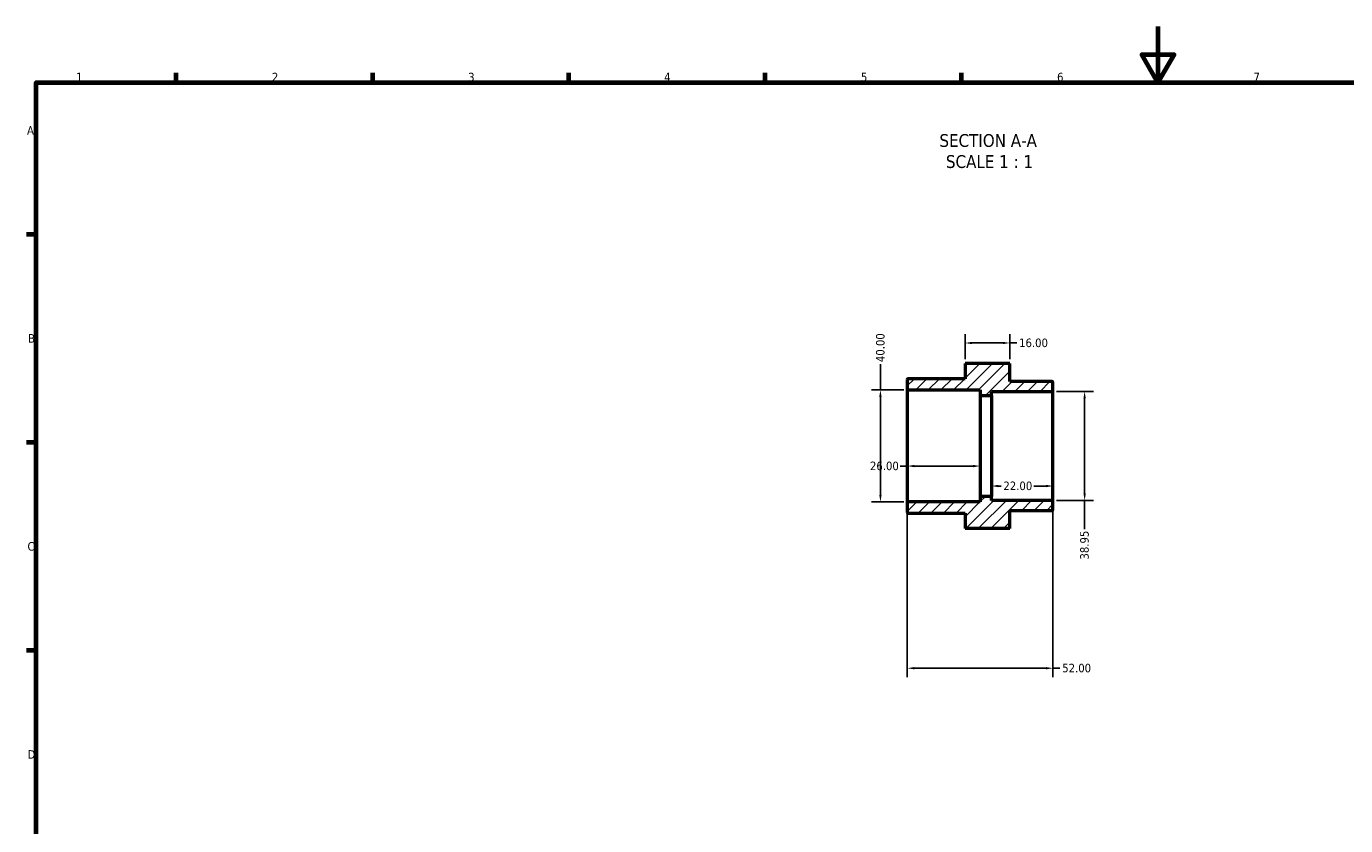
# Model space of a CAD drawing. Header units: millimetres. Extents: x 0 to 900, y 0 to 594.
# Tile 2 of 3: x 17 to 487, y 309 to 594. Entities that reach past the tile are written whole.
import ezdxf

# ---------------------------------------------------------------- set-up
doc = ezdxf.new("R2010")
doc.units = ezdxf.units.MM
for name, color, linetype, lineweight in [('Border (ANSI)', 7, 'Continuous', 70), ('Dimension (ANSI)', 7, 'Continuous', 25), ('Hatch (ANSI)', 7, 'Continuous', 18), ('Symbol (ANSI)', 7, 'Continuous', 25), ('Visible (ANSI)', 7, 'Continuous', 50)]:
    doc.layers.add(name, color=color, linetype=linetype, lineweight=lineweight)
doc.styles.add('Label Text (ANSI)', font='tahoma.ttf')
doc.styles.add('Note Text (ANSI)', font='tahoma.ttf')
doc.dimstyles.new('Default - mm (ANSI)', dxfattribs={"dimtxt": 3.048, "dimasz": 2.5, "dimexe": 3.175, "dimexo": 1.6002, "dimgap": 0.8, "dimtad": 0, "dimtoh": 1, "dimrnd": 1e-08, "dimzin": 4, "dimdsep": 46, "dimtxsty": 'Note Text (ANSI)', "dimcen": 0.09, "dimdle": 10, "dimclrd": 256, "dimclre": 256, "dimclrt": 256, "dimadec": 1, "dimazin": 1, "dimtfac": 1, "dimtofl": 0, "dimtmove": 0, "dimatfit": 3, "dimfxl": 1, "dimtolj": 1, "dimtzin": 4, "dimlwd": -1, "dimlwe": -1, "dimarcsym": 0})

# ---------------------------------------------------------------- blocks, each defined once
blk = doc.blocks.new('Borders Default Border')
at = {"layer": 'Border (ANSI)'}
for p, q in [((70.08, 574), (70.08, 577.45)), ((140.17, 574), (140.17, 577.45)), ((210.25, 574), (210.25, 577.45)), ((280.33, 574), (280.33, 577.45)), ((350.42, 574), (350.42, 577.45)), ((20, 519.75), (16.55, 519.75)), ((20, 445.5), (16.55, 445.5)), ((20, 371.25), (16.55, 371.25))]:
    blk.add_line(p, q, dxfattribs=at)
at = {"layer": 'Border (ANSI)', "flags": 128}
for points in [[(420.5, 594), (420.5, 574), (414.73, 584), (426.27, 584), (420.5, 574)], [(20, 20), (20, 574), (821, 574), (821, 20), (20, 20)]]:
    blk.add_lwpolyline(points, dxfattribs=at)
at = {"layer": 'Border (ANSI)', "char_height": 3.05, "attachment_point": 7, "style": 'Note Text (ANSI)'}
for s, insert in [('1', (34.35, 574.4)), ('2', (104.2, 574.4)), ('3', (174.26, 574.34)), ('4', (244.23, 574.4)), ('5', (314.48, 574.34)), ('6', (384.49, 574.34)), ('7', (454.6, 574.4)), ('A', (16.78, 555.35)), ('B', (17.15, 481.1)), ('C', (16.95, 406.8)), ('D', (16.96, 332.6))]:
    blk.add_mtext(s, dxfattribs=dict(at, insert=insert))
blk = doc.blocks.new('*D7')
at = {"layer": 'Defpoints', "color": 0, "transparency": 16777216}
for p in [(321.43, 464.25), (331.43, 464.25), (331.43, 424.25)]:
    blk.add_point(p, dxfattribs=at)
at = {"layer": 'Dimension (ANSI)', "transparency": 16777216}
for p, q in [((321.43, 464.25), (321.43, 473.37)), ((329.83, 464.25), (318.26, 464.25)), ((321.43, 426.75), (321.43, 461.75)), ((329.83, 424.25), (318.26, 424.25))]:
    blk.add_line(p, q, dxfattribs=at)
for points in [[(321.01, 461.75), (321.85, 461.75), (321.43, 464.25)], [(321.01, 426.75), (321.85, 426.75), (321.43, 424.25)]]:
    blk.add_solid(points, dxfattribs=at)
at = {"layer": 'Dimension (ANSI)', "transparency": 16777216, "insert": (319.84, 474.17), "char_height": 3.048, "attachment_point": 1, "rotation": 90, "style": 'Note Text (ANSI)'}
blk.add_mtext('\\A1;40.00', dxfattribs=at)
blk = doc.blocks.new('*D9')
at = {"layer": 'Defpoints', "color": 0, "transparency": 16777216}
for p in [(382.63, 463.73), (382.63, 424.78), (394.32, 424.78)]:
    blk.add_point(p, dxfattribs=at)
at = {"layer": 'Dimension (ANSI)', "transparency": 16777216}
for p, q in [((384.23, 463.73), (397.49, 463.73)), ((394.32, 461.23), (394.32, 427.28)), ((384.23, 424.78), (397.49, 424.78)), ((394.32, 424.78), (394.32, 414.49))]:
    blk.add_line(p, q, dxfattribs=at)
for points in [[(393.9, 461.23), (394.74, 461.23), (394.32, 463.73)], [(393.9, 427.28), (394.74, 427.28), (394.32, 424.78)]]:
    blk.add_solid(points, dxfattribs=at)
at = {"layer": 'Dimension (ANSI)', "transparency": 16777216, "insert": (392.73, 403.69), "char_height": 3.048, "attachment_point": 1, "rotation": 90, "style": 'Note Text (ANSI)'}
blk.add_mtext('\\A1;38.95', dxfattribs=at)
blk = doc.blocks.new('*D10')
at = {"layer": 'Defpoints', "color": 0, "transparency": 16777216}
for p in [(361.03, 429.93), (383.03, 429.93), (361.03, 426.25)]:
    blk.add_point(p, dxfattribs=at)
at = {"layer": 'Dimension (ANSI)', "transparency": 16777216}
for p, q in [((361.03, 427.85), (361.03, 433.11)), ((363.53, 429.93), (364.53, 429.93)), ((380.53, 429.93), (376.16, 429.93))]:
    blk.add_line(p, q, dxfattribs=at)
for points in [[(363.53, 430.35), (363.53, 429.51), (361.03, 429.93)], [(380.53, 430.35), (380.53, 429.51), (383.03, 429.93)]]:
    blk.add_solid(points, dxfattribs=at)
at = {"layer": 'Dimension (ANSI)', "transparency": 16777216, "insert": (365.33, 431.52), "char_height": 3.048, "attachment_point": 1, "style": 'Note Text (ANSI)'}
blk.add_mtext('\\A1;22.00', dxfattribs=at)
blk = doc.blocks.new('*D11')
at = {"layer": 'Defpoints', "color": 0, "transparency": 16777216}
for p in [(331.03, 437.06), (331.03, 429.54), (357.03, 426.25)]:
    blk.add_point(p, dxfattribs=at)
at = {"layer": 'Dimension (ANSI)', "transparency": 16777216}
for p, q in [((357.03, 427.85), (357.03, 440.23)), ((331.03, 437.06), (328.53, 437.06)), ((354.53, 437.06), (333.53, 437.06))]:
    blk.add_line(p, q, dxfattribs=at)
for points in [[(333.53, 437.47), (333.53, 436.64), (331.03, 437.06)], [(354.53, 437.47), (354.53, 436.64), (357.03, 437.06)]]:
    blk.add_solid(points, dxfattribs=at)
at = {"layer": 'Dimension (ANSI)', "transparency": 16777216, "insert": (317.7, 438.64), "char_height": 3.048, "attachment_point": 1, "style": 'Note Text (ANSI)'}
blk.add_mtext('\\A1;26.00', dxfattribs=at)
blk = doc.blocks.new('*D12')
at = {"layer": 'Defpoints', "color": 0, "transparency": 16777216}
for p in [(331.03, 423.85), (383.03, 424.38), (383.03, 364.9)]:
    blk.add_point(p, dxfattribs=at)
at = {"layer": 'Dimension (ANSI)', "transparency": 16777216}
for p, q in [((331.03, 422.25), (331.03, 361.73)), ((383.03, 422.77), (383.03, 361.73)), ((333.53, 364.9), (380.53, 364.9)), ((383.03, 364.9), (385.53, 364.9))]:
    blk.add_line(p, q, dxfattribs=at)
for points in [[(333.53, 365.32), (333.53, 364.48), (331.03, 364.9)], [(380.53, 365.32), (380.53, 364.48), (383.03, 364.9)]]:
    blk.add_solid(points, dxfattribs=at)
at = {"layer": 'Dimension (ANSI)', "transparency": 16777216, "insert": (386.33, 366.49), "char_height": 3.048, "attachment_point": 1, "style": 'Note Text (ANSI)'}
blk.add_mtext('\\A1;52.00', dxfattribs=at)
blk = doc.blocks.new('*D13')
at = {"layer": 'Defpoints', "color": 0, "transparency": 16777216}
for p in [(367.63, 480.99), (351.63, 473.65), (367.63, 473.65)]:
    blk.add_point(p, dxfattribs=at)
at = {"layer": 'Dimension (ANSI)', "transparency": 16777216}
for p, q in [((351.63, 475.25), (351.63, 484.16)), ((354.13, 480.99), (365.13, 480.99)), ((367.63, 475.25), (367.63, 484.16)), ((367.63, 480.99), (370.13, 480.99))]:
    blk.add_line(p, q, dxfattribs=at)
for points in [[(354.13, 481.4), (354.13, 480.57), (351.63, 480.99)], [(365.13, 481.4), (365.13, 480.57), (367.63, 480.99)]]:
    blk.add_solid(points, dxfattribs=at)
at = {"layer": 'Dimension (ANSI)', "transparency": 16777216, "insert": (370.93, 482.57), "char_height": 3.048, "attachment_point": 1, "style": 'Note Text (ANSI)'}
blk.add_mtext('\\A1;16.00', dxfattribs=at)

msp = doc.modelspace()

# ---------------------------------------------------------------- hatches: boundary and pattern name
at = {"layer": 'Hatch (ANSI)'}
h = msp.add_hatch(dxfattribs=at)
h.set_pattern_fill('ANSI31', color=256, scale=25.4, style=0)
h.set_pattern_definition([(45, (0, 0), (-2.245064, 2.245064), [])])
edge = h.paths.add_edge_path()
edge.add_line((367.631, 473.649), (351.631, 473.649))
edge.add_line((351.631, 473.649), (351.631, 468.251))
edge.add_line((351.631, 468.251), (331.431, 468.251))
edge.add_ellipse((331.431, 467.851), major_axis=(0, 0.4), ratio=1, start_angle=0, end_angle=90)
edge.add_line((331.031, 467.851), (331.031, 464.651))
edge.add_ellipse((331.431, 464.651), major_axis=(-0.4, 0), ratio=1, start_angle=0, end_angle=90)
edge.add_line((331.431, 464.251), (357.031, 464.251))
edge.add_line((357.031, 464.251), (357.031, 462.251))
edge.add_line((357.031, 462.251), (361.031, 462.251))
edge.add_line((361.031, 462.251), (361.031, 463.727))
edge.add_line((361.031, 463.727), (382.631, 463.727))
edge.add_ellipse((382.631, 464.127), major_axis=(0, -0.4), ratio=1, start_angle=0, end_angle=90)
edge.add_line((383.031, 464.127), (383.031, 466.851))
edge.add_ellipse((382.631, 466.851), major_axis=(0.4, 0), ratio=1, start_angle=0, end_angle=90)
edge.add_line((382.631, 467.251), (367.631, 467.251))
edge.add_line((367.631, 467.251), (367.631, 473.649))
edge = h.paths.add_edge_path()
edge.add_line((351.631, 414.853), (367.631, 414.853))
edge.add_line((367.631, 414.853), (367.631, 421.251))
edge.add_line((367.631, 421.251), (382.631, 421.251))
edge.add_ellipse((382.631, 421.651), major_axis=(0, -0.4), ratio=1, start_angle=0, end_angle=90)
edge.add_line((383.031, 421.651), (383.031, 424.375))
edge.add_ellipse((382.631, 424.375), major_axis=(0.4, 0), ratio=1, start_angle=0, end_angle=90)
edge.add_line((382.631, 424.775), (361.031, 424.775))
edge.add_line((361.031, 424.775), (361.031, 426.251))
edge.add_line((361.031, 426.251), (357.031, 426.251))
edge.add_line((357.031, 426.251), (357.031, 424.251))
edge.add_line((357.031, 424.251), (331.431, 424.251))
edge.add_ellipse((331.431, 423.851), major_axis=(0, 0.4), ratio=1, start_angle=0, end_angle=90)
edge.add_line((331.031, 423.851), (331.031, 420.651))
edge.add_ellipse((331.431, 420.651), major_axis=(-0.4, 0), ratio=1, start_angle=0, end_angle=90)
edge.add_line((331.431, 420.251), (351.631, 420.251))
edge.add_line((351.631, 420.251), (351.631, 414.853))

# ---------------------------------------------------------------- linework, layer by layer
at = {"layer": 'Visible (ANSI)'}
for p, q in [((367.631, 473.649), (351.631, 473.649)), ((351.631, 473.649), (351.631, 468.251)), ((367.631, 467.251), (367.631, 473.649)), ((331.031, 467.851), (331.031, 464.651)), ((351.631, 468.251), (331.431, 468.251)), ((382.631, 467.251), (367.631, 467.251)), ((383.031, 464.127), (383.031, 466.851)), ((331.031, 464.651), (331.031, 423.851)), ((331.431, 464.251), (357.031, 464.251)), ((357.031, 464.251), (357.031, 462.251)), ((357.031, 462.251), (361.031, 462.251)), ((357.031, 462.251), (357.031, 426.251)), ((361.031, 462.251), (361.031, 463.727)), ((361.031, 463.727), (382.631, 463.727)), ((361.031, 462.251), (361.031, 426.251)), ((383.031, 424.375), (383.031, 464.127)), ((331.031, 423.851), (331.031, 420.651)), ((357.031, 424.251), (331.431, 424.251)), ((361.031, 426.251), (357.031, 426.251)), ((357.031, 426.251), (357.031, 424.251)), ((361.031, 424.775), (361.031, 426.251)), ((382.631, 424.775), (361.031, 424.775)), ((383.031, 421.651), (383.031, 424.375)), ((331.431, 420.251), (351.631, 420.251)), ((351.631, 420.251), (351.631, 414.853)), ((367.631, 414.853), (367.631, 421.251)), ((367.631, 421.251), (382.631, 421.251)), ((351.631, 414.853), (367.631, 414.853)), ((351.631, 414.853), (351.631, 414.806)), ((367.631, 414.806), (351.631, 414.806)), ((367.631, 414.806), (367.631, 414.853))]:
    msp.add_line(p, q, dxfattribs=at)
for centre, start, end in [((331.431, 467.851), 90, 180), ((382.631, 466.851), 0, 90), ((331.431, 464.651), 180, 270), ((382.631, 464.127), 270, 0), ((331.431, 423.851), 90, 180), ((382.631, 424.375), 0, 90), ((331.431, 420.651), 180, 270), ((382.631, 421.651), 270, 0)]:
    msp.add_arc(centre, 0.4, start, end, dxfattribs=at)

# ---------------------------------------------------------------- block references
msp.add_blockref('Borders Default Border', (0, 0))

# ---------------------------------------------------------------- texts
at = {"layer": 'Symbol (ANSI)', "char_height": 4.572, "attachment_point": 7, "style": 'Label Text (ANSI)'}
for s, insert in [('SECTION A-A', (342.489, 550.889)), ('SCALE 1 : 1', (344.808, 543.376))]:
    msp.add_mtext(s, dxfattribs=dict(at, insert=insert))

# ---------------------------------------------------------------- dimensions: what is measured, and where the dimension line sits
at = {"layer": 'Dimension (ANSI)'}
for base, p1, p2, angle, override, picture, middle in [((321.431, 464.251), (331.431, 424.251), (331.431, 464.251), 90, {"dimtoh": 0, "dimdec": 2, "dimtp": 0, "dimtm": 0, "dimtdec": 2, "dimatfit": 2}, '*D7', (321.431, 479.251)), ((367.631, 480.986), (351.631, 473.649), (367.631, 473.649), 180, {"dimtoh": 0, "dimdec": 2, "dimtp": 0, "dimtm": 0, "dimtdec": 2, "dimatfit": 2}, '*D13', (375.827, 480.986)), ((394.32, 424.775), (382.631, 463.727), (382.631, 424.775), 270, {"dimtoh": 0, "dimdec": 2, "dimtp": 0, "dimtm": 0, "dimtdec": 2, "dimatfit": 2}, '*D9', (394.32, 408.691)), ((361.031, 429.931), (383.031, 429.931), (361.031, 426.251), 180, {"dimtoh": 0, "dimdec": 2, "dimse1": 1, "dimtp": 0, "dimtm": 0, "dimtdec": 2, "dimatfit": 1}, '*D10', (370.34, 429.931))]:
    dim = msp.add_linear_dim(base=base, p1=p1, p2=p2, angle=angle, dimstyle='Default - mm (ANSI)', override=override, dxfattribs=at)
    dim.commit()
    dim.dimension.update_dxf_attribs({"geometry": picture, "text_midpoint": middle, "dimtype": 160})
for base, p1, p2, override, picture, middle in [((331.031, 437.057), (357.031, 426.251), (331.031, 429.544), {"dimtoh": 0, "dimdec": 2, "dimse2": 1, "dimtp": 0, "dimtm": 0, "dimtdec": 2, "dimatfit": 2}, '*D11', (322.716, 437.057)), ((383.031, 364.9), (331.031, 423.851), (383.031, 424.375), {"dimtoh": 0, "dimdec": 2, "dimtp": 0, "dimtm": 0, "dimtdec": 2, "dimatfit": 2}, '*D12', (391.331, 364.9))]:
    dim = msp.add_linear_dim(base=base, p1=p1, p2=p2, dimstyle='Default - mm (ANSI)', override=override, dxfattribs=at)
    dim.commit()
    dim.dimension.update_dxf_attribs({"geometry": picture, "text_midpoint": middle, "dimtype": 160})

doc.saveas('drawing.dxf')
